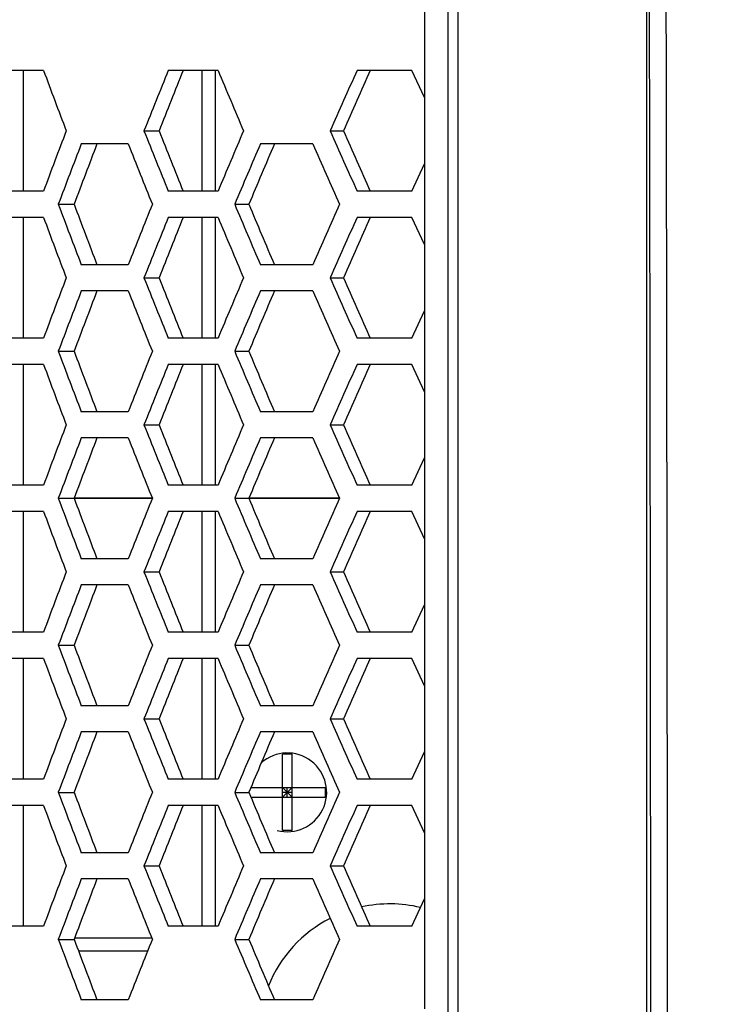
# Model space of a CAD drawing. Header units: millimetres. Extents: x 0 to 420, y 0 to 297.
# Tile 90 of 100: x 330.09 to 335.49, y 191.05 to 198.55. Entities that reach past the tile are written whole.
import ezdxf

# ---------------------------------------------------------------- set-up
doc = ezdxf.new("R2010")
doc.units = ezdxf.units.MM
doc.header["$LTSCALE"] = 23.1
doc.header["$PDMODE"] = 3
doc.header["$PDSIZE"] = 0.3125
doc.linetypes.add('DASHED', pattern=[0.2, 0.1, -0.1])
doc.layers.get('0').update_dxf_attribs({"linetype": 'CONTINUOUS'})
doc.layers.get('Defpoints').update_dxf_attribs({"linetype": 'CONTINUOUS'})
doc.layers.add('03___PRT_ALL_CURVES', color=7, linetype='CONTINUOUS')
doc.layers.add('DIM_PILOTEES', color=7, linetype='CONTINUOUS')
doc.styles.get("Standard").update_dxf_attribs({"font": 'txt', "width": 0.7})
doc.styles.add('TEXTSTYLE_4', font='txt')
doc.dimstyles.new('DIMSTYLE_10', dxfattribs={"dimtxt": 2.5, "dimasz": 3.5, "dimexe": 2, "dimexo": 0, "dimgap": 2.5, "dimtad": 1, "dimdec": 0, "dimlfac": 5, "dimdsep": 46, "dimtxsty": 'Standard', "dimblk": '_FILLED', "dimblk1": '_FILLED', "dimblk2": '_FILLED', "dimcen": 0, "dimazin": 2, "dimtp": 0.5, "dimtm": 0.5, "dimtfac": 1, "dimtdec": 0, "dimtofl": 0, "dimtmove": 0, "dimatfit": 3, "dimldrblk": '_FILLED', "dimfxl": 0, "dimtolj": 1, "dimarcsym": 0})
doc.dimstyles.new('DIMSTYLE_11', dxfattribs={"dimtxt": 2.5, "dimasz": 3.5, "dimexe": 2, "dimexo": 0, "dimtad": 1, "dimdec": 0, "dimlfac": 5, "dimdsep": 46, "dimtxsty": 'Standard', "dimblk": '_FILLED', "dimblk1": '_FILLED', "dimblk2": '_FILLED', "dimcen": 0, "dimazin": 2, "dimtp": 0.5, "dimtm": 0.5, "dimtfac": 1, "dimtdec": 0, "dimtofl": 0, "dimtmove": 0, "dimatfit": 1, "dimldrblk": '_FILLED', "dimfxl": 0, "dimtolj": 1, "dimarcsym": 0})
doc.dimstyles.new('DIMSTYLE_3', dxfattribs={"dimtxt": 2.5, "dimasz": 3.5, "dimexe": 2, "dimexo": 0, "dimtad": 1, "dimdec": 0, "dimlfac": 5, "dimdsep": 46, "dimtxsty": 'Standard', "dimblk": '_FILLED', "dimblk1": '_FILLED', "dimblk2": '_FILLED', "dimcen": 0, "dimazin": 2, "dimtp": 0.5, "dimtm": 0.5, "dimtfac": 1, "dimtdec": 0, "dimtofl": 0, "dimtmove": 0, "dimatfit": 3, "dimldrblk": '_FILLED', "dimfxl": 0, "dimtolj": 1, "dimarcsym": 0})
doc.dimstyles.new('DIMSTYLE_8', dxfattribs={"dimtxt": 2.5, "dimasz": 3.5, "dimexe": 2, "dimexo": 0, "dimtad": 1, "dimdec": 0, "dimlfac": 5, "dimdsep": 46, "dimtxsty": 'Standard', "dimblk": '_FILLED', "dimblk1": '_FILLED', "dimblk2": '_FILLED', "dimcen": 0, "dimazin": 2, "dimtp": 0.8, "dimtm": 0.8, "dimtfac": 1, "dimtdec": 0, "dimtofl": 0, "dimtmove": 0, "dimatfit": 3, "dimldrblk": '_FILLED', "dimfxl": 0, "dimtolj": 1, "dimarcsym": 0})

# ---------------------------------------------------------------- blocks, each defined once
blk = doc.blocks.new('_FILLED')
at = {"color": 0, "linetype": 'ByBlock'}
blk.add_solid([(0, 0), (-1, 0.1429), (-1, -0.1429)], dxfattribs=at)
blk = doc.blocks.new('*D9')
at = {"layer": 'DIM_PILOTEES', "color": 2, "linetype": 'Continuous'}
for p, q in [((341.4871, 207.8795), (276.424, 207.8795)), ((278.424, 207.8795), (278.424, 179.9953)), ((278.424, 152.1112), (278.424, 179.9953)), ((326.224, 152.1112), (276.424, 152.1112))]:
    blk.add_line(p, q, dxfattribs=at)
at = {"layer": 'DIM_PILOTEES', "color": 2, "linetype": 'Continuous', "xscale": 3.5, "yscale": 3.5, "zscale": 3.5}
for p, rotation in [((278.424, 207.8795), 90), ((278.424, 152.1112), 270)]:
    blk.add_blockref('_FILLED', p, dxfattribs=dict(at, rotation=rotation))
at = {"layer": 'DIM_PILOTEES', "color": 2, "linetype": 'Continuous', "insert": (275.299, 179.9953), "char_height": 2.5, "width": 8.839286, "attachment_point": 2, "rotation": 90, "line_spacing_factor": 0.9}
blk.add_mtext('{\\ftxt;\\W0.0001;\\H0.0001;\\~}{\\ftxt;\\W2.3571428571;\\H2.5; }{\\ftxt;\\W0.0001;\\H0.0001;\\~}', dxfattribs=at)
blk = doc.blocks.new('*D11')
at = {"layer": 'DIM_PILOTEES', "color": 2, "linetype": 'Continuous'}
for p, q in [((336.3639, 233.1212), (266.424, 233.1212)), ((268.424, 233.1212), (268.424, 192.6162)), ((268.424, 152.1112), (268.424, 192.6162)), ((326.224, 152.1112), (266.424, 152.1112))]:
    blk.add_line(p, q, dxfattribs=at)
at = {"layer": 'DIM_PILOTEES', "color": 2, "linetype": 'Continuous', "xscale": 3.5, "yscale": 3.5, "zscale": 3.5}
for p, rotation in [((268.424, 233.1212), 90), ((268.424, 152.1112), 270)]:
    blk.add_blockref('_FILLED', p, dxfattribs=dict(at, rotation=rotation))
at = {"layer": 'DIM_PILOTEES', "color": 2, "linetype": 'Continuous', "insert": (265.299, 192.6162), "char_height": 2.5, "width": 8.571429, "attachment_point": 2, "rotation": 90, "line_spacing_factor": 0.9}
blk.add_mtext('{\\ftxt;\\W0.0001;\\H0.0001;\\~}{\\ftxt;\\W2.2857142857;\\H2.5; }{\\ftxt;\\W0.0001;\\H0.0001;\\~}', dxfattribs=at)
blk = doc.blocks.new('*D20')
at = {"layer": 'Defpoints', "color": 0, "linetype": 'Continuous'}
for p in [(311.2941, 239.9197), (343.424, 200.7112), (298.666, 176.913), (388.1819, 176.913)]:
    blk.add_point(p, dxfattribs=at)
at = {"layer": 'DIM_PILOTEES', "color": 0, "linetype": 'Continuous', "lineweight": -2}
for p, q in [((298.666, 176.913), (300.4319, 177.852)), ((388.1819, 176.913), (386.416, 177.852))]:
    blk.add_line(p, q, dxfattribs=at)
blk.add_arc((343.424, 200.7112), 50.6915, 335.95678, 204.04322, dxfattribs=at)
at = {"layer": 'DIM_PILOTEES', "color": 0, "linetype": 'Continuous', "lineweight": -2, "xscale": 3.5, "yscale": 3.5, "zscale": 3.5}
for p, rotation in [((298.666, 176.913), 296.0216101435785), ((388.1819, 176.913), 243.9783898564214)]:
    blk.add_blockref('_FILLED', p, dxfattribs=dict(at, rotation=rotation))
at = {"layer": 'DIM_PILOTEES', "color": 0, "linetype": 'Continuous', "insert": (349.275, 256.9324), "char_height": 2.5, "width": 21.607143, "attachment_point": 2, "rotation": 354.05854, "line_spacing_factor": 0.9}
blk.add_mtext('\\A1;{\\ftxt;\\W0.0001;\\H0.0001;\\~}{\\ftxt;\\W2.8095238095;\\H2.5; }{\\ftxt;\\W0.0001;\\H0.0001;\\~}{\\ftxt;\\W0.0001;\\H0.0001;\\~}{\\ftxt;\\W2.2857142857;\\H2.5; }{\\ftxt;\\W0.0001;\\H0.0001;\\~}{\\ftxt;\\W0.0001;\\H0.0001;\\~}{\\ftxt;\\W0.6666666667;\\H2.5; }{\\ftxt;\\W0.0001;\\H0.0001;\\~}', dxfattribs=at)
blk = doc.blocks.new('*D21')
at = {"layer": 'DIM_PILOTEES', "color": 2, "linetype": 'Continuous'}
blk.add_line((369.875, 225.402), (392.837, 246.8359), dxfattribs=at)
at = {"layer": 'DIM_PILOTEES', "color": 2, "linetype": 'Continuous', "xscale": 3.5, "yscale": 3.5, "zscale": 3.5, "rotation": 223.0286752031}
blk.add_blockref('_FILLED', (369.875, 225.402), dxfattribs=at)
at = {"layer": 'DIM_PILOTEES', "color": 2, "linetype": 'Continuous', "insert": (384.0907, 242.9465), "char_height": 2.5, "width": 13.571429, "attachment_point": 1, "rotation": 43.02868, "line_spacing_factor": 0.9, "style": 'TEXTSTYLE_4'}
blk.add_mtext('{\\ftxt;\\W0.0001;\\H0.0001;\\~}{\\ftxt;\\W1.3333333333;\\H2.5; }{\\ftxt;\\W0.0001;\\H0.0001;\\~}{\\ftxt;\\W0.0001;\\H0.0001;\\~}{\\ftxt;\\W2.2857142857;\\H2.5; }{\\ftxt;\\W0.0001;\\H0.0001;\\~}', dxfattribs=at)

msp = doc.modelspace()

# ---------------------------------------------------------------- linework, layer by layer
at = {"color": 7, "linetype": 'Continuous'}
for p, q in [((334.8706, 205.089), (334.8706, 184.6112)), ((333.1784, 199.3112), (333.1784, 191.0112)), ((333.3587, 190.3163), (333.3587, 199.3112)), ((333.4363, 190.321), (333.4363, 199.3112)), ((330.2763, 198.1612), (329.9402, 198.1612)), ((330.124, 197.2412), (330.124, 198.1612)), ((331.6063, 198.1612), (331.2272, 198.1612)), ((331.484, 197.2412), (331.484, 198.1612)), ((331.584, 198.1612), (331.584, 197.2412)), ((333.0829, 198.1612), (332.6654, 198.1612)), ((333.1784, 197.9538), (333.0829, 198.1612)), ((331.0417, 197.7012), (331.1565, 197.7012)), ((332.4602, 197.7012), (332.5619, 197.7012)), ((330.9219, 197.6012), (330.5638, 197.6012)), ((332.3274, 197.6012), (331.9285, 197.6012)), ((333.0829, 197.2412), (333.1784, 197.4486)), ((330.2763, 197.2412), (329.9402, 197.2412)), ((331.6063, 197.2412), (331.2272, 197.2412)), ((333.0829, 197.2412), (332.6654, 197.2412)), ((330.389, 197.1412), (330.5098, 197.1412)), ((331.7328, 197.1412), (331.8412, 197.1412)), ((330.2763, 197.0412), (329.9402, 197.0412)), ((330.124, 196.1212), (330.124, 197.0412)), ((331.6063, 197.0412), (331.2272, 197.0412)), ((331.484, 196.1212), (331.484, 197.0412)), ((331.584, 197.0412), (331.584, 196.1212)), ((333.0829, 197.0412), (332.6654, 197.0412)), ((333.1784, 196.8338), (333.0829, 197.0412)), ((330.9219, 196.6812), (330.5638, 196.6812)), ((332.3274, 196.6812), (331.9285, 196.6812)), ((331.0417, 196.5812), (331.1565, 196.5812)), ((332.4602, 196.5812), (332.5619, 196.5812)), ((330.9219, 196.4812), (330.5638, 196.4812)), ((332.3274, 196.4812), (331.9285, 196.4812)), ((333.0829, 196.1212), (333.1784, 196.3286)), ((330.2763, 196.1212), (329.9402, 196.1212)), ((331.6063, 196.1212), (331.2272, 196.1212)), ((333.0829, 196.1212), (332.6654, 196.1212)), ((330.389, 196.0212), (330.5098, 196.0212)), ((331.7328, 196.0212), (331.8412, 196.0212)), ((330.2763, 195.9212), (329.9402, 195.9212)), ((330.124, 195.0012), (330.124, 195.9212)), ((331.6063, 195.9212), (331.2272, 195.9212)), ((331.484, 195.0012), (331.484, 195.9212)), ((331.584, 195.9212), (331.584, 195.0012)), ((333.0829, 195.9212), (332.6654, 195.9212)), ((333.1784, 195.7138), (333.0829, 195.9212)), ((330.9219, 195.5612), (330.5638, 195.5612)), ((332.3274, 195.5612), (331.9285, 195.5612)), ((331.0417, 195.4612), (331.1565, 195.4612)), ((332.4602, 195.4612), (332.5619, 195.4612)), ((330.9219, 195.3612), (330.5638, 195.3612)), ((332.3274, 195.3612), (331.9285, 195.3612)), ((333.0829, 195.0012), (333.1784, 195.2086)), ((330.2763, 195.0012), (329.9402, 195.0012)), ((331.6063, 195.0012), (331.2272, 195.0012)), ((333.0829, 195.0012), (332.6654, 195.0012)), ((330.389, 194.9012), (330.5098, 194.9012)), ((331.7328, 194.9012), (331.8412, 194.9012)), ((330.2763, 194.8012), (329.9402, 194.8012)), ((330.124, 193.8812), (330.124, 194.8012)), ((331.6063, 194.8012), (331.2272, 194.8012)), ((331.484, 193.8812), (331.484, 194.8012)), ((331.584, 194.8012), (331.584, 193.8812)), ((333.0829, 194.8012), (332.6654, 194.8012)), ((333.1784, 194.5938), (333.0829, 194.8012)), ((330.9219, 194.4412), (330.5638, 194.4412)), ((332.3274, 194.4412), (331.9285, 194.4412)), ((331.0417, 194.3412), (331.1565, 194.3412)), ((332.4602, 194.3412), (332.5619, 194.3412)), ((330.9219, 194.2412), (330.5638, 194.2412)), ((332.3274, 194.2412), (331.9285, 194.2412)), ((333.0829, 193.8812), (333.1784, 194.0886)), ((330.2763, 193.8812), (329.9402, 193.8812)), ((331.6063, 193.8812), (331.2272, 193.8812)), ((333.0829, 193.8812), (332.6654, 193.8812)), ((330.389, 193.7812), (330.5098, 193.7812)), ((331.7328, 193.7812), (331.8412, 193.7812)), ((330.2763, 193.6812), (329.9402, 193.6812)), ((330.124, 192.7612), (330.124, 193.6812)), ((331.6063, 193.6812), (331.2272, 193.6812)), ((331.484, 192.7612), (331.484, 193.6812)), ((331.584, 193.6812), (331.584, 192.7612)), ((333.0829, 193.6812), (332.6654, 193.6812)), ((333.1784, 193.4738), (333.0829, 193.6812)), ((330.9219, 193.3212), (330.5638, 193.3212)), ((332.3274, 193.3212), (331.9285, 193.3212)), ((331.0417, 193.2212), (331.1565, 193.2212)), ((332.4602, 193.2212), (332.5619, 193.2212)), ((330.9219, 193.1212), (330.5638, 193.1212)), ((332.3274, 193.1212), (331.9285, 193.1212)), ((332.1702, 192.9512), (332.0977, 192.9512)), ((332.0977, 192.3712), (332.0977, 192.9512)), ((332.1702, 192.3712), (332.1702, 192.9512)), ((333.0829, 192.7612), (333.1784, 192.9686)), ((330.2763, 192.7612), (329.9402, 192.7612)), ((331.6063, 192.7612), (331.2272, 192.7612)), ((333.0829, 192.7612), (332.6654, 192.7612)), ((330.389, 192.6612), (330.5098, 192.6612)), ((331.7328, 192.6612), (331.8412, 192.6612)), ((331.844, 192.6546), (331.844, 192.6679)), ((331.8564, 192.6975), (332.424, 192.6975)), ((332.0977, 192.6975), (332.1702, 192.625)), ((332.0977, 192.625), (332.1702, 192.6975)), ((332.1702, 192.6612), (332.0977, 192.6612)), ((332.134, 192.625), (332.134, 192.6975)), ((332.424, 192.625), (332.424, 192.6975)), ((331.8564, 192.625), (332.424, 192.625)), ((330.2763, 192.5612), (329.9402, 192.5612)), ((330.124, 191.6412), (330.124, 192.5612)), ((331.6063, 192.5612), (331.2272, 192.5612)), ((331.484, 191.6412), (331.484, 192.5612)), ((331.584, 192.5612), (331.584, 191.6412)), ((333.0829, 192.5612), (332.6654, 192.5612)), ((333.1784, 192.3538), (333.0829, 192.5612)), ((332.1702, 192.3712), (332.0977, 192.3712)), ((330.9219, 192.2012), (330.5638, 192.2012)), ((332.3274, 192.2012), (331.9285, 192.2012)), ((331.0417, 192.1012), (331.1565, 192.1012)), ((332.4602, 192.1012), (332.5619, 192.1012)), ((330.9219, 192.0012), (330.5638, 192.0012)), ((332.3274, 192.0012), (331.9285, 192.0012)), ((333.0829, 191.6412), (333.1784, 191.8486)), ((330.2763, 191.6412), (329.9402, 191.6412)), ((331.6063, 191.6412), (331.2272, 191.6412)), ((333.0829, 191.6412), (332.6654, 191.6412)), ((330.389, 191.5412), (330.5098, 191.5412)), ((331.1015, 191.5512), (330.5135, 191.5512)), ((331.7328, 191.5412), (331.8412, 191.5412)), ((331.0694, 191.4512), (330.5435, 191.4512)), ((330.9219, 191.0812), (330.5638, 191.0812)), ((332.3274, 191.0812), (331.9285, 191.0812))]:
    msp.add_line(p, q, dxfattribs=at)
at = {"color": 4, "linetype": 'Continuous'}
for p, q in [((331.1051, 194.9012), (330.5099, 194.9012)), ((332.5299, 194.9012), (331.8417, 194.9012))]:
    msp.add_line(p, q, dxfattribs=at)
at = {"color": 7, "linetype": 'DASHED'}
msp.add_arc((343.424, 200.7112), 36.1841, 332, 208, dxfattribs=at)
at = {"color": 7, "linetype": 'Continuous'}
for centre, radius, start, end in [((-7657.5862, 184.5867), 7992.6202, 359.87508056, 0.14711892), ((-7770.6438, 184.5868), 8105.5502, 359.87723559, 0.14458075), ((409.7999, 227.7716), 84.8574, 200.422629, 200.754413), ((417.1554, 163.2415), 92.7526, 157.88405, 158.19044), ((417.8515, 163.3295), 93.2601, 158.068959, 158.37329), ((423.0672, 236.4395), 99.148, 202.710294, 202.998767), ((432.9504, 153.1497), 109.9232, 155.827748, 156.09029), ((433.6822, 153.2848), 110.4452, 156.025929, 156.286831), ((409.7999, 167.6309), 84.8574, 159.245587, 159.577371), ((417.1554, 232.1609), 92.7526, 201.80956, 202.11595), ((417.8515, 232.073), 93.2601, 201.62671, 201.931041), ((423.0672, 158.963), 99.148, 157.001233, 157.289706), ((432.9504, 242.2527), 109.9232, 203.90971, 204.172252), ((433.6822, 242.1177), 110.4452, 203.713169, 203.974071), ((410.8397, 166.8372), 85.9689, 159.031748, 159.359708), ((411.5239, 166.9069), 86.472, 159.208837, 159.534511), ((415.9571, 231.2793), 91.4615, 201.605953, 201.91623), ((424.4554, 157.9743), 100.6555, 156.815808, 157.100354), ((425.167, 158.0839), 101.1691, 157.007732, 157.290435), ((431.3296, 241.1318), 108.1497, 203.734732, 204.001222), ((410.8397, 227.4453), 85.9689, 200.640292, 200.968252), ((411.5239, 227.3756), 86.472, 200.465489, 200.791163), ((415.9571, 163.0032), 91.4615, 158.08377, 158.394047), ((424.4554, 236.3081), 100.6555, 202.899646, 203.184192), ((425.167, 236.1986), 101.1691, 202.709565, 202.992268), ((431.3296, 153.1507), 108.1497, 155.998778, 156.265268), ((409.7999, 226.6516), 84.8574, 200.422629, 200.754413), ((417.1554, 162.1215), 92.7526, 157.88405, 158.19044), ((417.8515, 162.2095), 93.2601, 158.068959, 158.37329), ((423.0672, 235.3195), 99.148, 202.710294, 202.998767), ((432.9504, 152.0297), 109.9232, 155.827748, 156.09029), ((433.6822, 152.1648), 110.4452, 156.025929, 156.286831), ((409.7999, 166.5109), 84.8574, 159.245587, 159.577371), ((417.1554, 231.0409), 92.7526, 201.80956, 202.11595), ((417.8515, 230.953), 93.2601, 201.62671, 201.931041), ((423.0672, 157.843), 99.148, 157.001233, 157.289706), ((432.9504, 241.1327), 109.9232, 203.90971, 204.172252), ((433.6822, 240.9977), 110.4452, 203.713169, 203.974071), ((410.8397, 165.7172), 85.9689, 159.031748, 159.359708), ((411.5239, 165.7869), 86.472, 159.208837, 159.534511), ((415.9571, 230.1593), 91.4615, 201.605953, 201.91623), ((424.4554, 156.8543), 100.6555, 156.815808, 157.100354), ((425.167, 156.9639), 101.1691, 157.007732, 157.290435), ((431.3296, 240.0118), 108.1497, 203.734732, 204.001222), ((410.8397, 226.3253), 85.9689, 200.640292, 200.968252), ((411.5239, 226.2556), 86.472, 200.465489, 200.791163), ((415.9571, 161.8832), 91.4615, 158.08377, 158.394047), ((424.4554, 235.1881), 100.6555, 202.899646, 203.184192), ((425.167, 235.0786), 101.1691, 202.709565, 202.992268), ((431.3296, 152.0307), 108.1497, 155.998778, 156.265268), ((409.7999, 225.5316), 84.8574, 200.422629, 200.754413), ((417.1554, 161.0015), 92.7526, 157.88405, 158.19044), ((417.8515, 161.0895), 93.2601, 158.068959, 158.37329), ((423.0672, 234.1995), 99.148, 202.710294, 202.998767), ((432.9504, 150.9097), 109.9232, 155.827748, 156.09029), ((433.6822, 151.0448), 110.4452, 156.025929, 156.286831), ((409.7999, 165.3909), 84.8574, 159.245587, 159.577371), ((417.1554, 229.9209), 92.7526, 201.80956, 202.11595), ((417.8515, 229.833), 93.2601, 201.62671, 201.931041), ((423.0672, 156.723), 99.148, 157.001233, 157.289706), ((432.9504, 240.0127), 109.9232, 203.90971, 204.172252), ((433.6822, 239.8777), 110.4452, 203.713169, 203.974071), ((410.8397, 164.5972), 85.9689, 159.031748, 159.359708), ((411.5239, 164.6669), 86.472, 159.208837, 159.534511), ((415.9571, 229.0393), 91.4615, 201.605953, 201.91623), ((424.4554, 155.7343), 100.6555, 156.815808, 157.100354), ((425.167, 155.8439), 101.1691, 157.007732, 157.290435), ((431.3296, 238.8918), 108.1497, 203.734732, 204.001222), ((410.8397, 225.2053), 85.9689, 200.640292, 200.968252), ((411.5239, 225.1356), 86.472, 200.465489, 200.791163), ((415.9571, 160.7632), 91.4615, 158.08377, 158.394047), ((424.4554, 234.0681), 100.6555, 202.899646, 203.184192), ((425.167, 233.9586), 101.1691, 202.709565, 202.992268), ((431.3296, 150.9107), 108.1497, 155.998778, 156.265268), ((409.7999, 224.4116), 84.8574, 200.422629, 200.754413), ((417.1554, 159.8815), 92.7526, 157.88405, 158.19044), ((417.8515, 159.9695), 93.2601, 158.068959, 158.37329), ((423.0672, 233.0795), 99.148, 202.710294, 202.998767), ((432.9504, 149.7897), 109.9232, 155.827748, 156.09029), ((433.6822, 149.9248), 110.4452, 156.025929, 156.286831), ((409.7999, 164.2709), 84.8574, 159.245587, 159.577371), ((417.1554, 228.8009), 92.7526, 201.80956, 202.11595), ((417.8515, 228.713), 93.2601, 201.62671, 201.931041), ((423.0672, 155.603), 99.148, 157.001233, 157.289706), ((432.9504, 238.8927), 109.9232, 203.90971, 204.172252), ((433.6822, 238.7577), 110.4452, 203.713169, 203.974071), ((410.8397, 163.4772), 85.9689, 159.031748, 159.359708), ((411.5239, 163.5469), 86.472, 159.208837, 159.534511), ((415.9571, 227.9193), 91.4615, 201.605953, 201.91623), ((424.4554, 154.6143), 100.6555, 156.815808, 157.100354), ((425.167, 154.7239), 101.1691, 157.007732, 157.290435), ((431.3296, 237.7718), 108.1497, 203.734732, 204.001222), ((410.8397, 224.0853), 85.9689, 200.640292, 200.968252), ((411.5239, 224.0156), 86.472, 200.465489, 200.791163), ((415.9571, 159.6432), 91.4615, 158.08377, 158.394047), ((424.4554, 232.9481), 100.6555, 202.899646, 203.184192), ((425.167, 232.8386), 101.1691, 202.709565, 202.992268), ((431.3296, 149.7907), 108.1497, 155.998778, 156.265268), ((409.7999, 223.2916), 84.8574, 200.422629, 200.754413), ((417.1554, 158.7615), 92.7526, 157.88405, 158.19044), ((417.8515, 158.8495), 93.2601, 158.068959, 158.37329), ((423.0672, 231.9595), 99.148, 202.710294, 202.998767), ((432.9504, 148.6697), 109.9232, 155.827748, 156.09029), ((433.6822, 148.8048), 110.4452, 156.025929, 156.286831), ((409.7999, 163.1509), 84.8574, 159.245587, 159.577371), ((417.1554, 227.6809), 92.7526, 201.80956, 202.11595), ((417.8515, 227.593), 93.2601, 201.62671, 201.931041), ((423.0672, 154.483), 99.148, 157.001233, 157.289706), ((432.9504, 237.7727), 109.9232, 203.90971, 204.172252), ((433.6822, 237.6377), 110.4452, 203.713169, 203.974071), ((410.8397, 162.3572), 85.9689, 159.031748, 159.359708), ((411.5239, 162.4269), 86.472, 159.208837, 159.534511), ((415.9571, 226.7993), 91.4615, 201.605953, 201.91623), ((424.4554, 153.4943), 100.6555, 156.815808, 157.100354), ((425.167, 153.6039), 101.1691, 157.007732, 157.290435), ((431.3296, 236.6518), 108.1497, 203.734732, 204.001222), ((410.8397, 222.9653), 85.9689, 200.640292, 200.968252), ((411.5239, 222.8956), 86.472, 200.465489, 200.791163), ((415.9571, 158.5232), 91.4615, 158.08377, 158.394047), ((424.4554, 231.8281), 100.6555, 202.899646, 203.184192), ((425.167, 231.7186), 101.1691, 202.709565, 202.992268), ((431.3296, 148.6707), 108.1497, 155.998778, 156.265268), ((409.7999, 222.1716), 84.8574, 200.422629, 200.754413), ((417.1554, 157.6415), 92.7526, 157.88405, 158.19044), ((417.8515, 157.7295), 93.2601, 158.068959, 158.37329), ((423.0672, 230.8395), 99.148, 202.710294, 202.998767), ((432.9504, 147.5497), 109.9232, 155.827748, 156.09029), ((433.6822, 147.6848), 110.4452, 156.025929, 156.286831), ((409.7999, 162.0309), 84.8574, 159.245587, 159.577371), ((417.1554, 226.5609), 92.7526, 201.80956, 202.11595), ((417.8515, 226.473), 93.2601, 201.62671, 201.931041), ((423.0672, 153.363), 99.148, 157.001233, 157.289706), ((432.9504, 236.6527), 109.9232, 203.90971, 204.172252), ((433.6822, 236.5177), 110.4452, 203.713169, 203.974071), ((410.8397, 161.2372), 85.9689, 159.031748, 159.359708), ((411.5239, 161.3069), 86.472, 159.208837, 159.534511), ((415.9571, 225.6793), 91.4615, 201.605953, 201.91623), ((424.4554, 152.3743), 100.6555, 156.815808, 157.100354), ((425.167, 152.4839), 101.1691, 157.007732, 157.290435), ((431.3296, 235.5318), 108.1497, 203.734732, 204.001222), ((332.916, 190.8112), 1, 76.55828, 102.46064), ((332.916, 190.8112), 1, 117.1367, 157.88748), ((410.8397, 221.8453), 85.9689, 200.640292, 200.968252), ((411.5239, 221.7756), 86.472, 200.465489, 200.791163), ((415.9571, 157.4032), 91.4615, 158.08377, 158.394047), ((424.4554, 230.7081), 100.6555, 202.899646, 203.184192), ((425.167, 230.5986), 101.1691, 202.709565, 202.992268), ((431.3296, 147.5507), 108.1497, 155.998778, 156.265268)]:
    msp.add_arc(centre, radius, start, end, dxfattribs=at)
at = {"color": 2, "linetype": 'Continuous'}
msp.add_arc((332.134, 192.6612), 0.3, 255, 131.3722, dxfattribs=at)
at = {"layer": '03___PRT_ALL_CURVES', "color": 4, "linetype": 'Continuous'}
for p, q in [((330.5098, 194.9012), (331.1045, 194.9012)), ((331.8414, 194.9012), (332.5306, 194.9012))]:
    msp.add_line(p, q, dxfattribs=at)

# ---------------------------------------------------------------- dimensions: what is measured, and where the dimension line sits
at = {"layer": 'DIM_PILOTEES', "color": 2, "linetype": 'Continuous'}
dim = msp.add_angular_dim_3p(base=(311.2941, 239.9197), center=(343.424, 200.7112), p1=(388.1819, 176.913), p2=(298.666, 176.913), text='{\\ftxt;\\W0.0001;\\H0.0001;\\~}{\\ftxt;\\W2.8095238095;\\H2.5; }{\\ftxt;\\W0.0001;\\H0.0001;\\~}{\\ftxt;\\W0.0001;\\H0.0001;\\~}{\\ftxt;\\W2.2857142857;\\H2.5; }{\\ftxt;\\W0.0001;\\H0.0001;\\~}{\\ftxt;\\W0.0001;\\H0.0001;\\~}{\\ftxt;\\W0.6666666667;\\H2.5; }{\\ftxt;\\W0.0001;\\H0.0001;\\~}', dimstyle='DIMSTYLE_10', dxfattribs=at)
dim.commit()
dim.dimension.update_dxf_attribs({"geometry": '*D20', "text_midpoint": (348.6712, 251.1304), "dimtype": 165})
dim = msp.add_diameter_dim_2p(p1=(369.875, 225.402), p2=(316.9729, 176.0205), text='{\\ftxt;\\W0.0001;\\H0.0001;\\~}{\\ftxt;\\W1.3333333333;\\H2.5; }{\\ftxt;\\W0.0001;\\H0.0001;\\~}{\\ftxt;\\W0.0001;\\H0.0001;\\~}{\\ftxt;\\W2.2857142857;\\H2.5; }{\\ftxt;\\W0.0001;\\H0.0001;\\~}', dimstyle='DIMSTYLE_11', override={"dimpost": '<>'}, dxfattribs=at)
dim.commit()
dim.dimension.update_dxf_attribs({"geometry": '*D21', "text_midpoint": (388.6598, 242.9367), "dimtype": 163})
for base, p1, p2, angle, text, dimstyle, picture, middle in [((268.424, 152.1112), (336.3639, 233.1212), (326.224, 152.1112), 270, '{\\ftxt;\\W0.0001;\\H0.0001;\\~}{\\ftxt;\\W2.2857142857;\\H2.5; }{\\ftxt;\\W0.0001;\\H0.0001;\\~}', 'DIMSTYLE_8', '*D11', (268.424, 192.2591)), ((278.424, 207.8795), (326.224, 152.1112), (341.4871, 207.8795), 90, '{\\ftxt;\\W0.0001;\\H0.0001;\\~}{\\ftxt;\\W2.3571428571;\\H2.5; }{\\ftxt;\\W0.0001;\\H0.0001;\\~}', 'DIMSTYLE_3', '*D9', (278.424, 179.6382))]:
    dim = msp.add_linear_dim(base=base, p1=p1, p2=p2, angle=angle, text=text, dimstyle=dimstyle, dxfattribs=at)
    dim.commit()
    dim.dimension.update_dxf_attribs({"geometry": picture, "text_midpoint": middle, "dimtype": 160})

doc.saveas('drawing.dxf')
